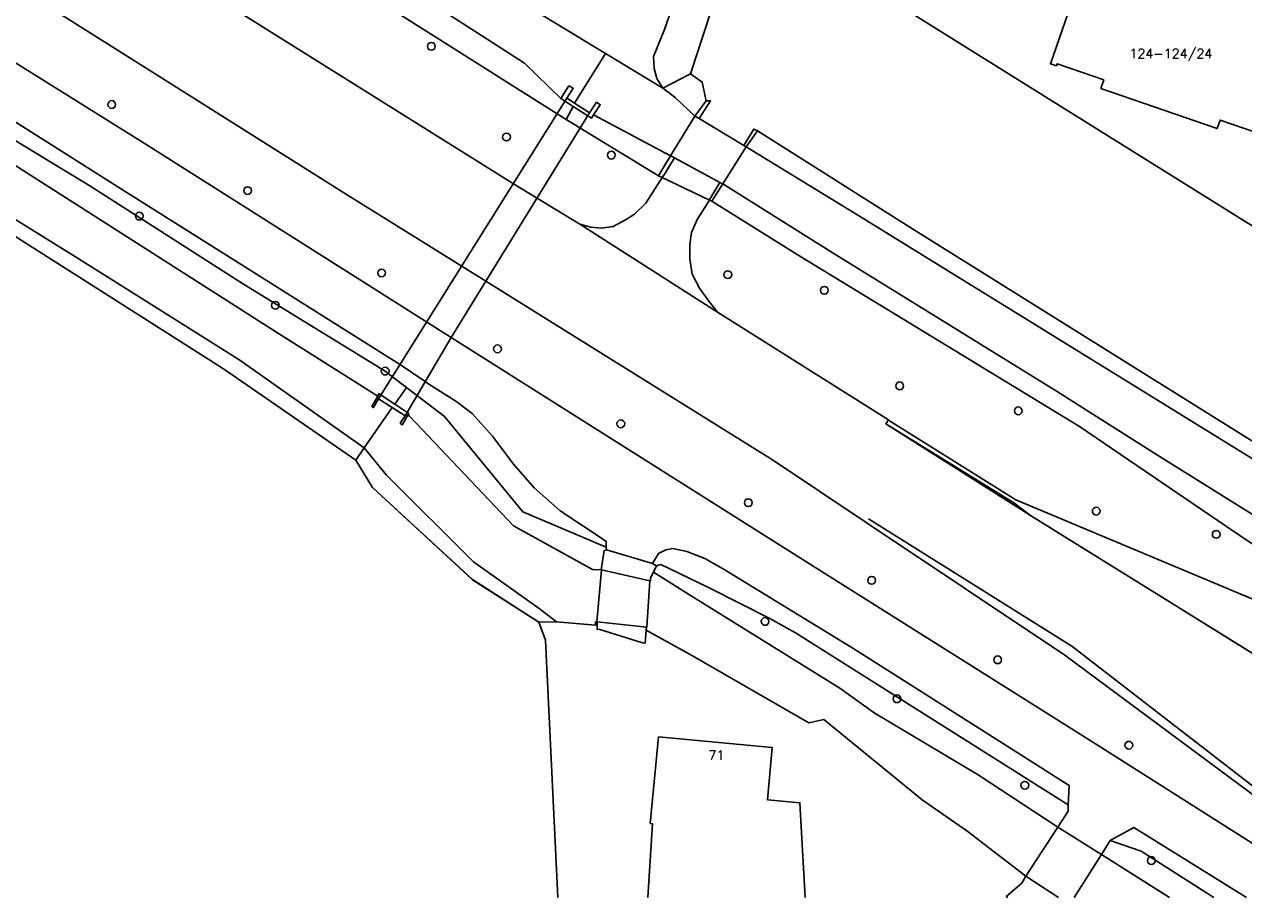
# Model space of a CAD drawing. Header units: metres. Extents: x 108000 to 109000, y 423000 to 423600.
# Tile 61 of 88: x 108819 to 108898, y 423000 to 423056. Entities that reach past the tile are written whole.
import ezdxf

# ---------------------------------------------------------------- set-up
doc = ezdxf.new("R2010")
doc.units = ezdxf.units.M
doc.header["$MEASUREMENT"] = 0
for name, color, linetype in [('dek', 10, 'Continuous'), ('Duiker', 10, 'Continuous'), ('Erf', 10, 'Continuous'), ('grasland agrarisch', 10, 'Continuous'), ('groenvoorziening', 10, 'Continuous'), ('Huisnummers', 10, 'Continuous'), ('Inrit', 10, 'Continuous'), ('Landhoofd', 10, 'Continuous'), ('Muur', 10, 'Continuous'), ('oever_ slootkant', 10, 'Continuous'), ('onverhard', 10, 'Continuous'), ('OV-baan', 10, 'Continuous'), ('pand', 10, 'Continuous'), ('rijbaan lokale weg', 10, 'Continuous'), ('vegetatieobject', 10, 'Continuous'), ('waterloop_ sloot', 10, 'Continuous'), ('Wegmarkering', 10, 'Continuous')]:
    doc.layers.add(name, color=color, linetype=linetype)
doc.styles.get("Standard").update_dxf_attribs({"font": 'txt.shx'})

# ---------------------------------------------------------------- blocks, each defined once
blk = doc.blocks.new('308_ACAD_1_FMEBLOCK2')
at = {"layer": 'dek', "color": 255}
blk.add_line((0.686, -2.272), (2.433, 0.502), dxfattribs=at)
blk.add_lwpolyline([(2.433, 0.502), (-0.364, 2.273), (-2.433, -0.899), (-0.33, -2.272)], dxfattribs=at)
blk = doc.blocks.new('308_ACAD_1_FMEBLOCK31')
at = {"layer": 'oever_ slootkant', "color": 92, "true_color": 0x00c300}
blk.add_line((3.625, -1.836), (-1.049, 1.157), dxfattribs=at)
blk.add_lwpolyline([(-1.049, 1.157), (-3.06, 1.837), (-3.625, 0.938), (0.768, -1.836)], dxfattribs=at)
blk = doc.blocks.new('308_ACAD_1_FMEBLOCK67')
at = {"layer": 'Inrit', "color": 255}
blk.add_line((0.686, -2.272), (2.433, 0.502), dxfattribs=at)
blk.add_lwpolyline([(2.433, 0.502), (-0.364, 2.273), (-2.433, -0.899), (-0.33, -2.272)], dxfattribs=at)
blk = doc.blocks.new('308_ACAD_1_FMEBLOCK68')
at = {"layer": 'OV-baan', "color": 254, "true_color": 0xe1e1e1}
for points in [[(-1.942, 3.105), (-18.972, 10.26), (-27.109, 15.353), (-27.185, 15.401), (-27.342, 15.146), (-18.025, 9.236), (14.086, -10.704), (20.71, -14.783), (21.712, -15.4)], [(27.342, -15.4), (26.384, -14.805), (20.175, -10.945), (20.156, -10.933), (19.585, -10.575), (15.916, -8.275), (15.699, -8.139), (14.348, -7.296), (12.635, -6.226), (-1.942, 3.105)]]:
    blk.add_lwpolyline(points, dxfattribs=at)
blk = doc.blocks.new('308_ACAD_1_FMEBLOCK77')
at = {"layer": 'grasland agrarisch', "color": 3, "true_color": 0x00f000}
blk.add_lwpolyline([(115.259, -43.014), (114.455, -26.413), (114.043, -25.246), (109.768, -22.511), (103.32, -16.567), (102.236, -14.813), (93.699, -8.91), (73.668, 3.819)], dxfattribs=at)

msp = doc.modelspace()

# ---------------------------------------------------------------- linework, layer by layer
at = {"layer": 'dek', "color": 255}
for points in [[(108865.756, 423048.417), (108865.606, 423048.507), (108862.724, 423050.234), (108862.45, 423050.398), (108860.873, 423047.837), (108861.129, 423047.699), (108864.05, 423046.122), (108864.24, 423046.019), (108865.756, 423048.417)], [(108856.411, 423021.131), (108856.118, 423017.782), (108856.134, 423017.781), (108859.316, 423017.448), (108859.347, 423017.445), (108859.541, 423020.431), (108856.411, 423021.131)]]:
    msp.add_lwpolyline(points, dxfattribs=at)
at = {"layer": 'Duiker', "color": 12, "true_color": 0xc30000}
msp.add_lwpolyline([(108854.19, 423051.544), (108842.04, 423032.157), (108843.751, 423031.078), (108846.724, 423036.123), (108848.959, 423039.748), (108855.65, 423050.602), (108854.19, 423051.544)], dxfattribs=at)
at = {"layer": 'Erf', "color": 52, "true_color": 0xd2d200}
msp.add_line((108885.89, 423000), (108883.787, 423001.373), dxfattribs=at)
for points in [[(108897.763, 423159.341), (108889.649, 423131.541), (108879.78, 423104.694), (108876.203, 423094.722), (108869.944, 423076.867), (108862.151, 423053.13), (108862.918, 423052.585), (108863.178, 423051.384), (108863.44, 423051.371), (108862.724, 423050.234), (108865.606, 423048.507), (108866.248, 423049.563), (108866.473, 423049.438), (108876.532, 423043.085), (108909.587, 423022.453)], [(108883.787, 423001.373), (108879.982, 423004.315), (108877.091, 423006.306), (108870.766, 423011.481), (108869.798, 423011.275), (108862.283, 423015.59), (108859.3, 423017.256), (108859.234, 423016.411), (108859.065, 423016.432), (108856.309, 423017.292), (108856.135, 423017.303), (108856.134, 423017.781), (108856.118, 423017.782), (108856.045, 423017.79), (108856.042, 423017.569), (108853.51, 423017.78), (108852.388, 423017.768), (108852.8, 423016.6), (108853.604, 423000)], [(108859.4, 423000), (108859.709, 423004.763), (108859.567, 423004.772), (108860.093, 423010.364), (108867.432, 423009.676), (108867.117, 423006.312), (108869.218, 423006.115), (108869.558, 423000)], [(108883.787, 423001.373), (108883.536, 423000.936), (108882.521, 423000.075), (108882.626, 423000)]]:
    msp.add_lwpolyline(points, dxfattribs=at)
msp.add_lwpolyline([(108899.519, 423042.615), (108876.643, 423056.877), (108888.576, 423090.47), (108891.541, 423098.816), (108909.474, 423151.133, -0.382566)], format="xyb", dxfattribs=at)
at = {"layer": 'groenvoorziening', "color": 3}
for p, q in [((108863.379, 423044.98), (108860.326, 423046.427)), ((108855.032, 423043.425), (108863.905, 423037.751))]:
    msp.add_line(p, q, dxfattribs=at)
for points in [[(108908.06, 423000), (108903.546, 423002.839), (108886.308, 423015.634), (108873.495, 423024.193), (108867.456, 423028.225), (108848.959, 423039.748), (108839.924, 423045.376), (108814.838, 423061.195), (108793.321, 423074.392), (108771.668, 423088.039), (108758.502, 423096.403), (108748.33, 423102.865), (108740.854, 423107.473), (108735.606, 423110.82), (108709.801, 423127.277), (108708.513, 423128.099), (108707.37, 423128.828), (108698.122, 423134.503), (108696.307, 423135.773), (108696.163, 423135.874), (108687.974, 423141.594), (108673.304, 423150.299)], [(108903.894, 423000), (108888.035, 423010.066), (108869.826, 423021.517), (108846.724, 423036.123), (108826.994, 423048.597), (108799.973, 423065.496), (108756.156, 423092.662), (108755.48, 423093.081), (108753.221, 423094.537), (108742.675, 423101.041), (108733.635, 423106.902), (108712.873, 423120.361)], [(108860.326, 423046.427), (108860.09, 423046.539), (108854.136, 423050.181), (108853.559, 423050.534), (108814.674, 423075.114), (108798, 423085.573), (108782.512, 423095.403), (108773.829, 423101.004), (108768.485, 423104.452), (108768.423, 423104.492), (108768.135, 423104.592)], [(108767.141, 423102.691), (108766.716, 423101.77), (108766.261, 423100.133), (108766.296, 423099.232), (108766.77, 423098.556), (108767.081, 423098.267), (108773.659, 423094.099), (108793.815, 423081.669), (108850.751, 423046.036), (108855.032, 423043.425)], [(108749.366, 423092.546), (108752.799, 423090.786), (108758.666, 423087.408), (108768.351, 423081.581), (108805.755, 423058.166), (108825.648, 423045.574), (108843.457, 423034.354), (108844.991, 423033.314), (108845.288, 423033.109), (108847.034, 423032.011), (108848.073, 423031.224), (108849.388, 423029.76), (108850.752, 423027.942), (108852.079, 423026.432), (108853.764, 423024.931), (108856.302, 423023.273), (108856.718, 423022.969), (108856.73, 423022.596)], [(108812.191, 423052.723), (108823.424, 423045.904), (108833.346, 423039.552), (108842.469, 423033.952), (108842.967, 423033.569), (108843.85, 423032.89), (108846.287, 423031.016), (108851.346, 423024.876), (108856.73, 423022.596)], [(108863.379, 423044.98), (108863.411, 423045.031), (108864.05, 423046.122), (108861.129, 423047.699), (108860.516, 423046.726), (108860.326, 423046.427)], [(108855.032, 423043.425), (108855.744, 423043.224), (108856.419, 423043.172), (108857.169, 423043.27), (108858.02, 423043.718), (108858.559, 423044.08), (108859.286, 423044.791), (108860.326, 423046.427)], [(108863.379, 423044.98), (108862.595, 423043.732), (108862.231, 423042.895), (108862.116, 423042.12), (108862.114, 423041.182), (108862.274, 423040.206), (108862.734, 423039.305), (108863.332, 423038.453), (108863.905, 423037.751)], [(108904.202, 423018.883), (108896.721, 423023.939), (108887.237, 423030.378), (108869.202, 423041.365), (108863.536, 423044.905), (108863.379, 423044.98)], [(108863.905, 423037.751), (108874.922, 423030.801), (108874.998, 423030.753), (108883.135, 423025.66), (108900.165, 423018.505)], [(108856.73, 423022.596), (108856.735, 423022.435), (108859.708, 423021.548)], [(108859.708, 423021.548), (108860.104, 423022.186), (108860.572, 423022.425), (108861.029, 423022.511), (108861.915, 423022.321), (108863.076, 423021.869), (108864.219, 423021.214), (108872.637, 423016.082), (108886.577, 423007.231), (108886.512, 423005.993)], [(108859.708, 423021.548), (108859.973, 423021.403), (108860.25, 423021.49), (108863.322, 423020.007), (108867.267, 423017.996), (108868.927, 423017.079), (108886.512, 423005.993)], [(108886.512, 423005.993), (108886.523, 423005.568), (108885.856, 423004.545), (108888.653, 423002.774), (108889.218, 423003.673)], [(108889.218, 423003.673), (108890.758, 423004.52), (108898.008, 423000)], [(108889.218, 423003.673), (108891.229, 423002.993), (108895.904, 423000)]]:
    msp.add_lwpolyline(points, dxfattribs=at)
at = {"layer": 'Inrit', "color": 255}
for points in [[(108865.756, 423048.417), (108865.606, 423048.507), (108862.724, 423050.234), (108862.45, 423050.398), (108860.873, 423047.837), (108861.129, 423047.699), (108864.05, 423046.122), (108864.24, 423046.019), (108865.756, 423048.417)], [(108856.118, 423017.782), (108856.134, 423017.781), (108859.316, 423017.448), (108859.347, 423017.445), (108859.541, 423020.431), (108856.411, 423021.131), (108856.118, 423017.782)]]:
    msp.add_lwpolyline(points, dxfattribs=at)
at = {"layer": 'Landhoofd', "color": 12, "true_color": 0xc30000}
for points in [[(108863.178, 423051.384), (108862.45, 423050.398), (108862.724, 423050.234), (108863.44, 423051.371), (108863.178, 423051.384)], [(108866.473, 423049.438), (108866.248, 423049.563), (108865.606, 423048.507), (108865.756, 423048.417), (108866.473, 423049.438)], [(108861.129, 423047.699), (108860.873, 423047.837), (108860.304, 423046.914), (108860.09, 423046.539), (108860.326, 423046.427), (108860.516, 423046.726), (108861.129, 423047.699)], [(108864.24, 423046.019), (108864.05, 423046.122), (108863.411, 423045.031), (108863.379, 423044.98), (108863.536, 423044.905), (108864.24, 423046.019)], [(108859.973, 423021.403), (108859.708, 423021.548), (108856.735, 423022.435), (108856.586, 423022.378), (108856.403, 423021.133), (108856.411, 423021.131), (108859.541, 423020.431), (108859.575, 423020.423), (108859.59, 423020.62), (108859.769, 423020.985), (108859.973, 423021.403)], [(108859.234, 423016.411), (108859.3, 423017.256), (108859.316, 423017.448), (108856.134, 423017.781), (108856.135, 423017.303), (108856.309, 423017.292), (108859.065, 423016.432), (108859.234, 423016.411)]]:
    msp.add_lwpolyline(points, dxfattribs=at)
at = {"layer": 'Muur', "color": 12, "true_color": 0xd20000}
for points in [[(108856.339, 423051.126), (108856.102, 423051.289), (108855.65, 423050.602), (108854.683, 423051.226), (108854.19, 423051.544), (108854.604, 423052.193), (108854.317, 423052.344), (108853.803, 423051.532), (108854.598, 423051.02), (108855.769, 423050.265), (108855.906, 423050.467), (108855.913, 423050.477), (108856.339, 423051.126)], [(108843.086, 423031.824), (108842.093, 423032.487), (108842.005, 423032.338), (108841.607, 423031.663), (108841.692, 423031.585), (108842.04, 423032.157), (108842.928, 423031.597), (108843.751, 423031.078), (108843.44, 423030.598), (108843.571, 423030.491), (108843.939, 423031.116), (108843.997, 423031.215), (108843.086, 423031.824)]]:
    msp.add_lwpolyline(points, dxfattribs=at)
at = {"layer": 'oever_ slootkant', "color": 92, "true_color": 0x00c300}
for p, q in [((108862.151, 423053.13), (108860.38, 423052.191)), ((108854.136, 423050.181), (108854.598, 423051.02)), ((108843.85, 423032.89), (108843.086, 423031.824)), ((108841.116, 423028.994), (108840.581, 423028.2))]:
    msp.add_line(p, q, dxfattribs=at)
for points in [[(108896.817, 423160.858), (108894.815, 423154.063), (108891.726, 423143.579), (108887.724, 423131.898), (108877.968, 423105.36), (108871.748, 423088.055), (108860.477, 423055.98), (108859.785, 423054.231), (108859.808, 423053.468), (108859.994, 423052.83), (108860.38, 423052.191)], [(108862.151, 423053.13), (108869.944, 423076.867), (108876.203, 423094.722), (108879.78, 423104.694), (108889.649, 423131.541), (108897.763, 423159.341)], [(108854.598, 423051.02), (108853.803, 423051.532), (108851.446, 423053.802), (108843.634, 423058.861), (108831.665, 423066.506), (108817.076, 423075.721), (108792.639, 423090.963), (108780.833, 423098.408), (108774.942, 423102.187), (108774.621, 423102.369)], [(108773.829, 423101.004), (108782.512, 423095.403), (108798, 423085.573), (108814.674, 423075.114), (108853.559, 423050.534), (108854.136, 423050.181)], [(108841.116, 423028.994), (108833.033, 423034.701), (108822.512, 423041.317), (108778.543, 423068.65)], [(108808.406, 423053.732), (108835.6, 423036.383), (108842.005, 423032.338), (108842.093, 423032.487), (108843.086, 423031.824)], [(108843.85, 423032.89), (108842.967, 423033.569), (108842.469, 423033.952), (108833.346, 423039.552), (108823.424, 423045.904), (108812.191, 423052.723)], [(108860.38, 423052.191), (108861.166, 423051.589), (108862.45, 423050.398), (108863.178, 423051.384), (108862.918, 423052.585), (108862.151, 423053.13)], [(108854.136, 423050.181), (108860.09, 423046.539), (108860.304, 423046.914), (108860.873, 423047.837), (108855.913, 423050.477), (108855.906, 423050.467), (108855.769, 423050.265), (108854.598, 423051.02)], [(108923.872, 423014.734), (108923.749, 423015.326), (108923.294, 423016.139), (108919.936, 423018.632), (108910.742, 423024.304), (108909.587, 423022.453), (108876.532, 423043.085), (108866.473, 423049.438), (108865.756, 423048.417), (108872.772, 423044.12), (108902.819, 423025.563), (108915.507, 423017.827), (108921.294, 423014.106)], [(108812.013, 423046.833), (108832.044, 423034.103), (108840.581, 423028.2)], [(108921.294, 423014.106), (108919.561, 423011.543), (108917.61, 423012.579), (108913.13, 423015.014), (108905.285, 423019.882), (108903.44, 423021.571), (108892.283, 423028.527), (108885.706, 423032.695), (108871.478, 423041.484), (108864.24, 423046.019), (108863.536, 423044.905), (108869.202, 423041.365), (108887.237, 423030.378), (108896.721, 423023.939), (108904.202, 423018.883), (108917.52, 423010.61), (108919.146, 423010.15), (108923.746, 423013.645), (108923.923, 423014.492), (108923.872, 423014.734)], [(108843.086, 423031.824), (108843.997, 423031.215), (108843.939, 423031.116), (108844.049, 423031.047), (108850.756, 423023.965), (108855.839, 423021.159), (108856.403, 423021.133), (108856.586, 423022.378), (108856.735, 423022.435), (108856.73, 423022.596), (108851.346, 423024.876), (108846.287, 423031.016), (108843.85, 423032.89)], [(108840.581, 423028.2), (108841.665, 423026.447), (108848.113, 423020.502), (108852.388, 423017.768), (108853.51, 423017.78), (108852.403, 423018.646), (108848.178, 423021.645), (108842.559, 423027.244), (108841.116, 423028.994)], [(108886.512, 423005.993), (108868.927, 423017.079), (108867.267, 423017.996), (108863.322, 423020.007), (108860.25, 423021.49), (108859.973, 423021.403), (108859.769, 423020.985), (108862.264, 423019.421), (108871.8, 423013.511), (108874.014, 423011.914), (108880.704, 423007.921), (108885.856, 423004.545), (108886.523, 423005.568), (108886.512, 423005.993)]]:
    msp.add_lwpolyline(points, dxfattribs=at)
at = {"layer": 'onverhard', "color": 255}
for points in [[(108888.576, 423090.47), (108876.643, 423056.877), (108899.519, 423042.615), (108935.018, 423019.571), (108935.417, 423020.345), (108934.243, 423021.119), (108936.984, 423028.896), (108938.221, 423019.637)], [(108899.321, 423049.094), (108896.316, 423050.134), (108896.127, 423049.586), (108888.623, 423052.183), (108888.813, 423052.731), (108885.798, 423053.774), (108885.753, 423053.642), (108885.365, 423053.776), (108887.089, 423058.756)]]:
    msp.add_lwpolyline(points, dxfattribs=at)
at = {"layer": 'pand', "color": 1}
for points in [[(108890.091, 423073.728), (108887.058, 423074.778), (108886.923, 423074.39), (108887.056, 423074.345), (108886.012, 423071.33), (108885.464, 423071.52), (108882.871, 423064.026), (108883.419, 423063.836), (108882.375, 423060.822), (108882.233, 423060.871), (108882.099, 423060.483), (108887.089, 423058.756), (108885.365, 423053.776), (108885.753, 423053.642), (108885.798, 423053.774), (108888.813, 423052.731), (108888.623, 423052.183), (108896.127, 423049.586), (108896.316, 423050.134), (108899.321, 423049.094)], [(108869.558, 423000), (108869.218, 423006.115), (108867.117, 423006.312), (108867.432, 423009.676), (108860.093, 423010.364), (108859.567, 423004.772), (108859.709, 423004.763), (108859.4, 423000)]]:
    msp.add_lwpolyline(points, dxfattribs=at)
at = {"layer": 'rijbaan lokale weg', "color": 255}
for points in [[(108696.307, 423135.773), (108698.122, 423134.503), (108707.37, 423128.828), (108708.513, 423128.099), (108709.801, 423127.277), (108735.606, 423110.82), (108740.854, 423107.473), (108748.33, 423102.865), (108758.502, 423096.403), (108771.668, 423088.039), (108793.321, 423074.392), (108814.838, 423061.195), (108839.924, 423045.376), (108848.959, 423039.748), (108867.456, 423028.225), (108873.495, 423024.193), (108886.308, 423015.634), (108903.546, 423002.839), (108908.06, 423000)], [(108916.193, 423004.697), (108884.082, 423024.637), (108874.765, 423030.546), (108874.922, 423030.801), (108863.905, 423037.751), (108855.032, 423043.425), (108850.751, 423046.036), (108793.815, 423081.669)]]:
    msp.add_lwpolyline(points, dxfattribs=at)
at = {"layer": 'vegetatieobject', "color": 3}
for centre in [(108845.45, 423054.893), (108824.841, 423051.141), (108850.295, 423049.043), (108857.053, 423047.878), (108833.603, 423045.593), (108826.624, 423043.947), (108842.24, 423040.282), (108864.566, 423040.175), (108870.792, 423039.164), (108835.385, 423038.198), (108849.715, 423035.387), (108842.469, 423033.952), (108875.644, 423032.999), (108883.295, 423031.388), (108857.666, 423030.553), (108865.891, 423025.468), (108888.323, 423024.922), (108896.061, 423023.424), (108873.842, 423020.459), (108866.97, 423017.808), (108881.967, 423015.337), (108875.478, 423012.822), (108890.428, 423009.827), (108883.719, 423007.244), (108891.879, 423002.391)]:
    msp.add_circle(centre, 0.25, dxfattribs=at)
at = {"layer": 'waterloop_ sloot', "color": 5}
for p, q in [((108856.677, 423054.439), (108851.435, 423057.622)), ((108854.683, 423051.226), (108856.677, 423054.439)), ((108860.38, 423052.191), (108856.677, 423054.439)), ((108842.928, 423031.597), (108841.116, 423028.994)), ((108886.906, 423000), (108888.653, 423002.774)), ((108893.046, 423000), (108888.653, 423002.774))]:
    msp.add_line(p, q, dxfattribs=at)
for points in [[(108860.38, 423052.191), (108859.994, 423052.83), (108859.808, 423053.468), (108859.785, 423054.231), (108860.477, 423055.98), (108871.748, 423088.055), (108877.968, 423105.36), (108887.724, 423131.898), (108891.726, 423143.579), (108894.815, 423154.063), (108896.817, 423160.858)], [(108774.621, 423102.369), (108774.942, 423102.187), (108780.833, 423098.408), (108792.639, 423090.963), (108817.076, 423075.721), (108831.665, 423066.506), (108843.634, 423058.861), (108851.446, 423053.802), (108853.803, 423051.532), (108854.317, 423052.344), (108854.604, 423052.193), (108854.19, 423051.544), (108854.683, 423051.226)], [(108842.928, 423031.597), (108842.04, 423032.157), (108841.692, 423031.585), (108841.607, 423031.663), (108842.005, 423032.338), (108835.6, 423036.383), (108808.406, 423053.732), (108792.206, 423063.627), (108763.288, 423081.369), (108753.989, 423086.957), (108753.424, 423085.97), (108750.403, 423087.378), (108746.968, 423088.775), (108743.297, 423090.034), (108739.783, 423090.854), (108739.583, 423090.89), (108732.399, 423092.136), (108732.19, 423092.172)], [(108732.315, 423090.003), (108732.518, 423089.985), (108739.097, 423089.399), (108739.288, 423089.382), (108743.404, 423087.946), (108746.988, 423086.649), (108752.108, 423084.535), (108753.731, 423083.718), (108759.186, 423080.741), (108766.924, 423075.945), (108778.543, 423068.65), (108822.512, 423041.317), (108833.033, 423034.701), (108841.116, 423028.994)], [(108902.819, 423025.563), (108872.772, 423044.12), (108865.756, 423048.417), (108865.606, 423048.507), (108862.724, 423050.234), (108862.45, 423050.398), (108861.166, 423051.589), (108860.38, 423052.191)], [(108854.683, 423051.226), (108855.65, 423050.602), (108856.102, 423051.289), (108856.339, 423051.126), (108855.913, 423050.477), (108860.873, 423047.837), (108861.129, 423047.699), (108864.05, 423046.122), (108864.24, 423046.019), (108871.478, 423041.484), (108885.706, 423032.695), (108892.283, 423028.527), (108903.44, 423021.571)], [(108888.653, 423002.774), (108885.856, 423004.545), (108880.704, 423007.921), (108874.014, 423011.914), (108871.8, 423013.511), (108862.264, 423019.421), (108859.769, 423020.985), (108859.59, 423020.62), (108859.575, 423020.423), (108859.541, 423020.431), (108856.411, 423021.131), (108856.403, 423021.133), (108855.839, 423021.159), (108850.756, 423023.965), (108844.049, 423031.047), (108843.939, 423031.116), (108843.571, 423030.491), (108843.44, 423030.598), (108843.751, 423031.078), (108842.928, 423031.597)], [(108841.116, 423028.994), (108842.559, 423027.244), (108848.178, 423021.645), (108852.403, 423018.646), (108853.51, 423017.78), (108856.042, 423017.569), (108856.045, 423017.79), (108856.118, 423017.782), (108856.134, 423017.781), (108859.316, 423017.448), (108859.3, 423017.256), (108862.283, 423015.59), (108869.798, 423011.275), (108870.766, 423011.481), (108877.091, 423006.306), (108879.982, 423004.315), (108883.787, 423001.373), (108885.89, 423000)]]:
    msp.add_lwpolyline(points, dxfattribs=at)
at = {"layer": 'Wegmarkering', "color": 255}
msp.add_line((108874.765, 423030.546), (108883.014, 423025.457), dxfattribs=at)
for points in [[(108923.757, 423000), (108916.193, 423004.697), (108914.86, 423005.525), (108884.082, 423024.637), (108883.014, 423025.457)], [(108873.646, 423024.433), (108886.749, 423016.215), (108903.703, 423003.112), (108908.509, 423000)]]:
    msp.add_lwpolyline(points, dxfattribs=at)

# ---------------------------------------------------------------- block references
at = {"layer": 'dek', "color": 255}
msp.add_blockref('308_ACAD_1_FMEBLOCK2', (108886.22, 423002.273), dxfattribs=at)
at = {"layer": 'grasland agrarisch', "color": 3, "true_color": 0x00f000}
msp.add_blockref('308_ACAD_1_FMEBLOCK77', (108738.345, 423043.014), dxfattribs=at)
at = {"layer": 'Inrit', "color": 255}
msp.add_blockref('308_ACAD_1_FMEBLOCK67', (108886.22, 423002.273), dxfattribs=at)
at = {"layer": 'oever_ slootkant', "color": 92, "true_color": 0x00c300}
msp.add_blockref('308_ACAD_1_FMEBLOCK31', (108892.278, 423001.836), dxfattribs=at)
at = {"layer": 'OV-baan', "color": 254, "true_color": 0xe1e1e1}
msp.add_blockref('308_ACAD_1_FMEBLOCK68', (108902.107, 423015.4), dxfattribs=at)

# ---------------------------------------------------------------- texts
at = {"layer": 'Huisnummers', "color": 255}
for s, p in [('124-124/24', (108890.464, 423054.133)), ('71', (108863.315, 423008.891))]:
    msp.add_text(s, height=0.6, dxfattribs=at).set_placement(p)

doc.saveas('drawing.dxf')
